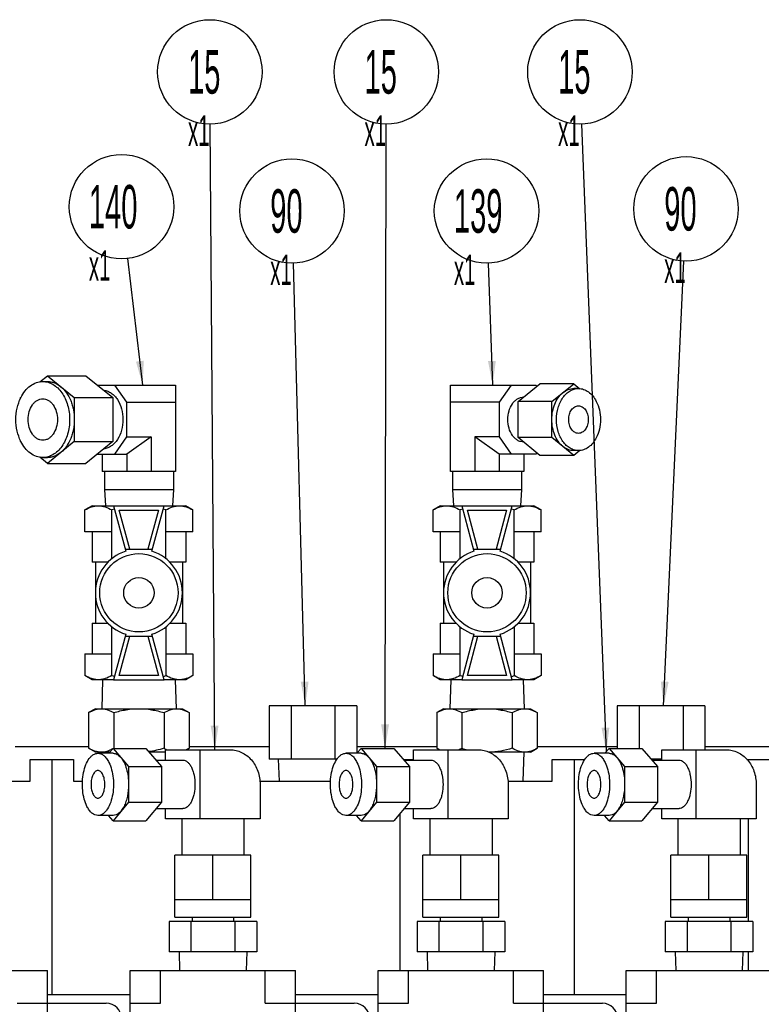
# Model space of a CAD drawing. Header units: millimetres. Extents: x 0 to 1678, y 0 to 1186.
# Tile 10 of 17: x 781 to 952, y 598 to 824. Entities that reach past the tile are written whole.
import ezdxf

# ---------------------------------------------------------------- set-up
doc = ezdxf.new("R2010")
doc.units = ezdxf.units.MM
doc.header["$LTSCALE"] = 92.51
doc.layers.get('0').update_dxf_attribs({"linetype": 'CONTINUOUS'})
for name, color, linetype in [('02___PRT_ALL_AXES', 7, 'CONTINUOUS'), ('3_DATUM_AXES', 7, 'CONTINUOUS'), ('7_ALL_FEATURES', 7, 'CONTINUOUS'), ('_11165', 7, 'CONTINUOUS'), ('_26916', 7, 'CONTINUOUS'), ('ALL_AXIS', 7, 'CONTINUOUS')]:
    doc.layers.add(name, color=color, linetype=linetype)
doc.styles.get("Standard").update_dxf_attribs({"font": 'txt', "width": 0.5})
doc.dimstyles.get("Standard").update_dxf_attribs({"dimtxt": 7, "dimasz": 5.52, "dimexe": 2, "dimexo": 1, "dimtad": 1, "dimdec": 3, "dimdsep": 46, "dimtxsty": 'Standard', "dimblk": '_FILLED', "dimblk1": '_FILLED', "dimblk2": '_FILLED', "dimcen": 0.09, "dimadec": 3, "dimazin": 2, "dimtol": 1, "dimtp": 0.05, "dimtm": 0.05, "dimtfac": 1, "dimtdec": 3, "dimtofl": 0, "dimtmove": 0, "dimatfit": 3, "dimldrblk": '_FILLED', "dimfxl": 0, "dimtolj": 1, "dimarcsym": 0})

# ---------------------------------------------------------------- blocks, each defined once
blk = doc.blocks.new('_FILLED')
at = {"color": 0, "linetype": 'ByBlock'}
blk.add_solid([(0, 0), (-1, 0.163), (-1, -0.163)], dxfattribs=at)
blk = doc.blocks.new('CUSTOM_BALLOON_BL6', base_point=(845.45, 777.7))
at = {"color": 2, "linetype": 'Continuous'}
blk.add_circle((844.05, 780.52), 12, dxfattribs=at)
at = {"color": 2, "linetype": 'Continuous', "insert": (839.05, 785.52), "char_height": 10, "width": 10, "attachment_point": 1, "line_spacing_factor": 0.9}
blk.add_mtext('90\\P\\H7.0;x1', dxfattribs=at)
blk = doc.blocks.new('CUSTOM_BALLOON_BL8', base_point=(806.27, 778.68))
at = {"color": 2, "linetype": 'Continuous'}
blk.add_circle((804.88, 781.5), 12, dxfattribs=at)
at = {"color": 2, "linetype": 'Continuous', "insert": (797.38, 786.5), "char_height": 10, "width": 15, "attachment_point": 1, "line_spacing_factor": 0.9}
blk.add_mtext('140\\P\\H7.0;x1', dxfattribs=at)
blk = doc.blocks.new('CUSTOM_BALLOON_BL9', base_point=(890.15, 777.7))
at = {"color": 2, "linetype": 'Continuous'}
blk.add_circle((888.76, 780.52), 12, dxfattribs=at)
at = {"color": 2, "linetype": 'Continuous', "insert": (881.26, 785.52), "char_height": 10, "width": 15, "attachment_point": 1, "line_spacing_factor": 0.9}
blk.add_mtext('139\\P\\H7.0;x1', dxfattribs=at)
blk = doc.blocks.new('CUSTOM_BALLOON_BL13', base_point=(935.99, 778.2))
at = {"color": 2, "linetype": 'Continuous'}
blk.add_circle((934.6, 781.01), 12, dxfattribs=at)
at = {"color": 2, "linetype": 'Continuous', "insert": (929.6, 786.01), "char_height": 10, "width": 10, "attachment_point": 1, "line_spacing_factor": 0.9}
blk.add_mtext('90\\P\\H7.0;x1', dxfattribs=at)
blk = doc.blocks.new('CUSTOM_BALLOON_BL18', base_point=(826.57, 809.67))
at = {"color": 2, "linetype": 'Continuous'}
blk.add_circle((825.17, 812.49), 12, dxfattribs=at)
at = {"color": 2, "linetype": 'Continuous', "insert": (820.17, 817.49), "char_height": 10, "width": 10, "attachment_point": 1, "line_spacing_factor": 0.9}
blk.add_mtext('15\\P\\H7.0;x1', dxfattribs=at)
blk = doc.blocks.new('CUSTOM_BALLOON_BL19', base_point=(867.12, 809.67))
at = {"color": 2, "linetype": 'Continuous'}
blk.add_circle((865.72, 812.49), 12, dxfattribs=at)
at = {"color": 2, "linetype": 'Continuous', "insert": (860.72, 817.49), "char_height": 10, "width": 10, "attachment_point": 1, "line_spacing_factor": 0.9}
blk.add_mtext('15\\P\\H7.0;x1', dxfattribs=at)
blk = doc.blocks.new('CUSTOM_BALLOON_BL20', base_point=(911.6, 809.67))
at = {"color": 2, "linetype": 'Continuous'}
blk.add_circle((910.21, 812.49), 12, dxfattribs=at)
at = {"color": 2, "linetype": 'Continuous', "insert": (905.21, 817.49), "char_height": 10, "width": 10, "attachment_point": 1, "line_spacing_factor": 0.9}
blk.add_mtext('15\\P\\H7.0;x1', dxfattribs=at)

msp = doc.modelspace()

# ---------------------------------------------------------------- linework, layer by layer
at = {"color": 7, "linetype": 'Continuous'}
for p, q in [((786.07, 741.22), (787.84, 742.66)), ((787.84, 742.66), (794.02, 737.62)), ((787.84, 742.66), (796.68, 742.66)), ((796.68, 742.66), (802.86, 737.62)), ((786.78, 741.31), (787.84, 741.31)), ((799.31, 740.52), (817.29, 740.52)), ((803.24, 740.52), (806.04, 736.55)), ((817.29, 740.52), (817.29, 720.64)), ((880.45, 720.65), (880.45, 740.52)), ((880.45, 740.52), (900.11, 740.52)), ((891.7, 736.55), (894.5, 740.52)), ((895.99, 736.71), (901.04, 740.83)), ((900.11, 740.52), (900.31, 740.24)), ((908.82, 740.83), (901.04, 740.83)), ((903.77, 736.71), (908.82, 740.83)), ((908.82, 740.83), (910.23, 739.68)), ((909.88, 739.73), (908.82, 739.73)), ((781.67, 737.62), (781.81, 737.74)), ((781.67, 737.42), (781.67, 737.62)), ((794.02, 737.62), (794.02, 727.54)), ((794.02, 737.62), (802.86, 737.62)), ((802.86, 737.62), (802.86, 727.54)), ((806.04, 736.55), (806.04, 728.61)), ((806.04, 736.55), (817.29, 736.55)), ((891.7, 736.55), (880.45, 736.55)), ((891.7, 728.61), (891.7, 736.55)), ((895.99, 728.46), (895.99, 736.71)), ((903.77, 736.71), (895.99, 736.71)), ((903.77, 728.46), (903.77, 736.71)), ((781.67, 727.54), (781.67, 727.75)), ((781.81, 727.43), (781.67, 727.54)), ((794.02, 727.54), (787.84, 722.5)), ((794.02, 727.54), (802.86, 727.54)), ((802.86, 727.54), (796.68, 722.5)), ((806.04, 728.61), (803.24, 724.64)), ((806.04, 728.61), (811.68, 728.61)), ((811.68, 728.61), (806.07, 724.64)), ((811.68, 728.61), (811.68, 720.64)), ((886.07, 728.61), (886.07, 720.65)), ((891.7, 728.61), (886.07, 728.61)), ((891.68, 724.64), (886.07, 728.61)), ((894.5, 724.64), (891.7, 728.61)), ((903.77, 728.46), (895.99, 728.46)), ((901.04, 724.33), (895.99, 728.46)), ((908.82, 724.33), (903.77, 728.46)), ((799.31, 724.64), (806.07, 724.64)), ((800.45, 724.64), (800.45, 720.64)), ((806.07, 724.64), (806.07, 720.64)), ((891.68, 724.64), (891.68, 720.65)), ((900.11, 724.64), (891.68, 724.64)), ((897.29, 724.64), (897.29, 720.65)), ((900.31, 724.93), (900.11, 724.64)), ((908.82, 724.33), (901.04, 724.33)), ((910.23, 725.49), (908.82, 724.33)), ((909.88, 725.44), (908.82, 725.44)), ((787.84, 722.5), (786.07, 723.94)), ((786.78, 723.85), (787.84, 723.85)), ((787.84, 722.5), (796.68, 722.5)), ((811.68, 720.64), (806.07, 720.64)), ((891.68, 720.65), (886.07, 720.65)), ((801.97, 655.88), (802.92, 656.98)), ((802.92, 656.98), (806.49, 652.86)), ((802.92, 656.98), (810.46, 656.98)), ((810.46, 656.98), (814.03, 652.86)), ((815.01, 654.29), (815.01, 656.68)), ((815.01, 656.68), (829.85, 656.68)), ((822.96, 640.78), (822.96, 656.68)), ((858.97, 655.88), (859.92, 656.98)), ((859.92, 656.98), (863.49, 652.86)), ((859.92, 656.98), (867.46, 656.98)), ((867.46, 656.98), (871.03, 652.86)), ((872.01, 654.29), (872.01, 656.68)), ((872.01, 656.68), (886.85, 656.68)), ((879.96, 640.78), (879.96, 656.68)), ((915.97, 655.88), (916.92, 656.98)), ((916.92, 656.98), (924.46, 656.98)), ((916.92, 656.98), (920.49, 652.86)), ((924.46, 656.98), (928.03, 652.86)), ((929.01, 654.29), (929.01, 656.68)), ((929.01, 656.68), (943.85, 656.68)), ((936.96, 640.78), (936.96, 656.68)), ((783.87, 649.47), (783.87, 654.43)), ((783.87, 654.43), (793.87, 654.43)), ((793.87, 654.43), (793.87, 649.47)), ((802.92, 655.88), (799.46, 655.88)), ((812.79, 654.29), (818.99, 654.29)), ((859.92, 655.88), (856.46, 655.88)), ((869.67, 654.43), (872.01, 654.43)), ((869.79, 654.29), (875.99, 654.29)), ((903.87, 649.47), (903.87, 654.43)), ((903.87, 654.43), (911.31, 654.43)), ((916.92, 655.88), (913.46, 655.88)), ((926.79, 654.29), (932.99, 654.29)), ((948.61, 654.43), (953.87, 654.43)), ((806.49, 652.86), (806.49, 644.61)), ((806.49, 652.86), (814.03, 652.86)), ((814.03, 652.86), (814.03, 644.61)), ((863.49, 652.86), (863.49, 644.61)), ((863.49, 652.86), (871.03, 652.86)), ((871.03, 652.86), (871.03, 644.61)), ((920.49, 652.86), (920.49, 644.61)), ((920.49, 652.86), (928.03, 652.86)), ((928.03, 652.86), (928.03, 644.61)), ((776.82, 649.47), (783.87, 649.47)), ((793.87, 649.47), (795.91, 649.47)), ((836.68, 649.47), (852.91, 649.47)), ((836.73, 648.73), (836.73, 640.78)), ((893.68, 649.47), (903.87, 649.47)), ((893.73, 648.73), (893.73, 640.78)), ((950.73, 648.73), (950.73, 640.78)), ((806.49, 644.61), (802.92, 640.36)), ((806.49, 644.61), (814.03, 644.61)), ((814.03, 644.61), (810.46, 640.36)), ((812.83, 643.18), (818.99, 643.18)), ((815.01, 640.78), (815.01, 643.18)), ((863.49, 644.61), (859.92, 640.36)), ((863.49, 644.61), (871.03, 644.61)), ((871.03, 644.61), (867.46, 640.36)), ((869.83, 643.18), (875.99, 643.18)), ((872.01, 640.78), (872.01, 643.18)), ((920.49, 644.61), (916.92, 640.36)), ((920.49, 644.61), (928.03, 644.61)), ((928.03, 644.61), (924.46, 640.36)), ((926.83, 643.18), (932.99, 643.18)), ((929.01, 640.78), (929.01, 643.18)), ((802.92, 641.59), (799.46, 641.59)), ((802.92, 640.36), (801.89, 641.59)), ((836.73, 640.78), (815.01, 640.78)), ((818.73, 640.78), (818.73, 632.45)), ((833.02, 640.78), (833.02, 632.45)), ((859.92, 641.59), (856.46, 641.59)), ((859.92, 640.36), (858.89, 641.59)), ((893.73, 640.78), (872.01, 640.78)), ((875.73, 640.78), (875.73, 632.45)), ((890.02, 640.78), (890.02, 632.45)), ((916.92, 641.59), (913.46, 641.59)), ((916.92, 640.36), (915.89, 641.59)), ((950.73, 640.78), (929.01, 640.78)), ((932.73, 640.78), (932.73, 632.45)), ((947.02, 640.78), (947.02, 632.45)), ((802.92, 640.36), (810.46, 640.36)), ((859.92, 640.36), (867.46, 640.36)), ((916.92, 640.36), (924.46, 640.36)), ((817.14, 618.23), (817.14, 632.45)), ((834.6, 632.45), (817.14, 632.45)), ((825.87, 622.23), (825.87, 632.45)), ((834.6, 618.23), (834.6, 632.45)), ((874.14, 618.23), (874.14, 632.45)), ((891.6, 632.45), (874.14, 632.45)), ((882.87, 622.23), (882.87, 632.45)), ((891.6, 618.23), (891.6, 632.45)), ((948.6, 632.45), (931.14, 632.45)), ((931.14, 618.23), (931.14, 632.45)), ((939.87, 622.23), (939.87, 632.45)), ((948.6, 618.23), (948.6, 632.45)), ((834.6, 622.23), (817.14, 622.23)), ((891.6, 622.23), (874.14, 622.23)), ((948.6, 622.23), (931.14, 622.23)), ((817.14, 618.23), (834.6, 618.23)), ((874.14, 618.23), (891.6, 618.23)), ((931.14, 618.23), (948.6, 618.23)), ((749.87, 605.93), (787.87, 605.93)), ((787.87, 588.43), (787.87, 605.93)), ((806.87, 518.43), (806.87, 605.93)), ((806.87, 605.93), (844.87, 605.93)), ((813.82, 598.43), (813.82, 605.93)), ((837.92, 598.43), (837.92, 605.93)), ((844.87, 588.43), (844.87, 605.93)), ((863.87, 518.43), (863.87, 605.93)), ((863.87, 605.93), (901.87, 605.93)), ((870.82, 598.43), (870.82, 605.93)), ((894.92, 598.43), (894.92, 605.93)), ((901.87, 588.43), (901.87, 605.93)), ((920.87, 605.93), (958.87, 605.93)), ((920.87, 518.43), (920.87, 605.93)), ((927.82, 598.43), (927.82, 605.93)), ((780.92, 598.43), (801.37, 598.43)), ((806.87, 598.43), (813.82, 598.43)), ((837.92, 598.43), (858.37, 598.43)), ((863.87, 598.43), (870.82, 598.43)), ((894.92, 598.43), (915.37, 598.43)), ((920.87, 598.43), (927.82, 598.43))]:
    msp.add_line(p, q, dxfattribs=at)
at = {"color": 3, "linetype": 'Continuous'}
for p, q in [((780.42, 657.43), (797.32, 657.43)), ((820.42, 657.43), (838.79, 657.43)), ((858.95, 657.43), (877.32, 657.43)), ((900.42, 657.43), (918.79, 657.43)), ((938.95, 657.43), (957.32, 657.43))]:
    msp.add_line(p, q, dxfattribs=at)
at = {"color": 7, "linetype": 'Continuous'}
for centre in [(801.37, 594.93), (858.37, 594.93), (915.37, 594.93)]:
    msp.add_arc(centre, 3.5, 0, 90, dxfattribs=at)
for points, knots in [([(787.84, 741.31), (788.11, 741.31), (788.66, 741.26), (789.74, 740.96), (790.48, 740.51), (790.93, 740.14)], [0, 0, 0, 0, 0.241023, 0.486066, 1, 1, 1, 1]), ([(790.93, 740.14), (791.42, 739.75), (792.31, 738.75), (793.1, 737.26), (793.57, 735.92), (793.91, 734.47), (794.02, 733.34), (794.02, 732.58)], [0, 0, 0, 0, 0.224342, 0.468945, 0.597924, 0.730156, 1, 1, 1, 1]), ([(800.82, 739.32), (801.12, 739.29), (801.72, 739.13), (802.56, 738.68), (803.32, 738.01), (804.23, 736.85), (805, 735.02), (805.32, 732.58), (805, 730.15), (804.23, 728.32), (803.32, 727.15), (802.56, 726.49), (801.72, 726.03), (801.12, 725.88), (800.82, 725.84)], [0, 0, 0, 0, 0.051754, 0.105804, 0.163258, 0.22459, 0.357683, 0.5, 0.642317, 0.77541, 0.836742, 0.894196, 0.948246, 1, 1, 1, 1]), ([(903.77, 732.58), (903.77, 733.2), (903.88, 734.42), (904.51, 736.62), (905.47, 738.09), (906.29, 738.77)], [0, 0, 0, 0, 0.270908, 0.532809, 1, 1, 1, 1]), ([(906.29, 738.77), (906.66, 739.07), (907.46, 739.55), (908.38, 739.73), (908.82, 739.73)], [0, 0, 0, 0, 0.514968, 1, 1, 1, 1]), ([(897.27, 727.41), (897.03, 727.41), (896.54, 727.49), (895.85, 727.8), (895.22, 728.29), (894.47, 729.19), (893.82, 730.64), (893.56, 732.58), (893.82, 734.53), (894.47, 735.98), (895.22, 736.87), (895.85, 737.37), (896.54, 737.68), (897.03, 737.75), (897.27, 737.76)], [0, 0, 0, 0, 0.05172, 0.10538, 0.162364, 0.223382, 0.356627, 0.5, 0.643373, 0.776618, 0.837636, 0.89462, 0.94828, 1, 1, 1, 1]), ([(794.02, 732.58), (794.02, 731.83), (793.91, 730.69), (793.57, 729.24), (793.1, 727.9), (792.31, 726.41), (791.42, 725.42), (790.93, 725.02)], [0, 0, 0, 0, 0.269844, 0.402076, 0.531055, 0.775658, 1, 1, 1, 1]), ([(906.29, 726.4), (905.47, 727.07), (904.51, 728.54), (903.88, 730.74), (903.77, 731.96), (903.77, 732.58)], [0, 0, 0, 0, 0.467191, 0.729092, 1, 1, 1, 1]), ([(790.93, 725.02), (790.48, 724.66), (789.74, 724.21), (788.66, 723.9), (788.11, 723.85), (787.84, 723.85)], [0, 0, 0, 0, 0.513934, 0.758977, 1, 1, 1, 1]), ([(908.82, 725.44), (908.38, 725.44), (907.46, 725.61), (906.66, 726.1), (906.29, 726.4)], [0, 0, 0, 0, 0.485032, 1, 1, 1, 1]), ([(829.85, 656.68), (830.3, 656.68), (831.21, 656.58), (832.51, 656.12), (833.71, 655.37), (834.76, 654.37), (835.62, 653.16), (836.47, 651.31), (836.73, 649.76), (836.73, 648.73)], [0, 0, 0, 0, 0.116179, 0.233782, 0.353992, 0.477517, 0.604534, 0.734696, 1, 1, 1, 1]), ([(886.85, 656.68), (887.3, 656.68), (888.21, 656.58), (889.51, 656.12), (890.71, 655.37), (891.76, 654.37), (892.62, 653.16), (893.47, 651.31), (893.73, 649.76), (893.73, 648.73)], [0, 0, 0, 0, 0.116179, 0.233782, 0.353992, 0.477517, 0.604534, 0.734696, 1, 1, 1, 1]), ([(943.85, 656.68), (944.3, 656.68), (945.21, 656.58), (946.51, 656.12), (947.71, 655.37), (948.76, 654.37), (949.62, 653.16), (950.47, 651.31), (950.73, 649.76), (950.73, 648.73)], [0, 0, 0, 0, 0.116179, 0.233782, 0.353992, 0.477517, 0.604534, 0.734696, 1, 1, 1, 1]), ([(799.46, 641.59), (799.22, 641.59), (798.72, 641.69), (798.03, 642.13), (797.42, 642.81), (796.78, 643.89), (796.24, 645.42), (795.9, 647.36), (795.85, 649.42), (796.09, 651.42), (796.61, 653.2), (797.26, 654.45), (797.9, 655.19), (798.39, 655.58), (798.92, 655.82), (799.28, 655.88), (799.46, 655.88)], [0, 0, 0, 0, 0.041125, 0.086504, 0.138845, 0.199082, 0.303068, 0.419174, 0.540451, 0.65912, 0.767811, 0.860911, 0.900921, 0.936778, 0.969326, 1, 1, 1, 1]), ([(799.46, 655.88), (799.69, 655.88), (800.2, 655.77), (800.88, 655.34), (801.5, 654.66), (802.14, 653.58), (802.68, 652.05), (803.02, 650.1), (803.06, 648.04), (802.82, 646.04), (802.31, 644.26), (801.66, 643.01), (801.02, 642.27), (800.52, 641.89), (800, 641.64), (799.63, 641.59), (799.46, 641.59)], [0, 0, 0, 0, 0.041125, 0.086504, 0.138845, 0.199082, 0.303068, 0.419173, 0.540451, 0.65912, 0.767811, 0.860911, 0.900921, 0.936778, 0.969326, 1, 1, 1, 1]), ([(802.92, 655.88), (803.08, 655.88), (803.4, 655.83), (803.87, 655.64), (804.31, 655.33), (804.58, 655.07), (804.71, 654.92)], [0, 0, 0, 0, 0.22531, 0.461675, 0.717986, 1, 1, 1, 1]), ([(804.71, 654.92), (805, 654.58), (805.53, 653.74), (806.07, 652.26), (806.42, 650.56), (806.49, 649.35), (806.49, 648.73)], [0, 0, 0, 0, 0.206814, 0.448662, 0.717191, 1, 1, 1, 1]), ([(818.99, 654.29), (819.17, 654.29), (819.56, 654.21), (820.09, 653.87), (820.57, 653.34), (820.99, 652.64), (821.32, 651.8), (821.67, 650.49), (821.76, 649.44), (821.76, 648.73)], [0, 0, 0, 0, 0.082259, 0.173032, 0.277729, 0.398219, 0.533743, 0.681811, 1, 1, 1, 1]), ([(856.46, 641.59), (856.22, 641.59), (855.72, 641.69), (855.03, 642.13), (854.42, 642.81), (853.78, 643.89), (853.24, 645.42), (852.9, 647.36), (852.85, 649.42), (853.09, 651.42), (853.61, 653.2), (854.26, 654.45), (854.9, 655.19), (855.39, 655.58), (855.92, 655.82), (856.28, 655.88), (856.46, 655.88)], [0, 0, 0, 0, 0.041125, 0.086504, 0.138845, 0.199082, 0.303068, 0.419174, 0.540451, 0.65912, 0.767811, 0.860911, 0.900921, 0.936778, 0.969326, 1, 1, 1, 1]), ([(856.46, 655.88), (856.69, 655.88), (857.2, 655.77), (857.88, 655.34), (858.5, 654.66), (859.14, 653.58), (859.68, 652.05), (860.02, 650.1), (860.06, 648.04), (859.82, 646.04), (859.31, 644.26), (858.66, 643.01), (858.02, 642.27), (857.52, 641.89), (857, 641.64), (856.63, 641.59), (856.46, 641.59)], [0, 0, 0, 0, 0.041125, 0.086504, 0.138845, 0.199082, 0.303068, 0.419173, 0.540451, 0.65912, 0.767811, 0.860911, 0.900921, 0.936778, 0.969326, 1, 1, 1, 1]), ([(859.92, 655.88), (860.08, 655.88), (860.4, 655.83), (860.87, 655.64), (861.31, 655.33), (861.58, 655.07), (861.71, 654.92)], [0, 0, 0, 0, 0.22531, 0.461675, 0.717986, 1, 1, 1, 1]), ([(861.71, 654.92), (862, 654.58), (862.53, 653.74), (863.07, 652.26), (863.42, 650.56), (863.49, 649.35), (863.49, 648.73)], [0, 0, 0, 0, 0.206814, 0.448662, 0.717191, 1, 1, 1, 1]), ([(875.99, 654.29), (876.17, 654.29), (876.56, 654.21), (877.09, 653.87), (877.57, 653.34), (877.99, 652.64), (878.32, 651.8), (878.67, 650.49), (878.76, 649.44), (878.76, 648.73)], [0, 0, 0, 0, 0.082259, 0.173032, 0.277729, 0.398219, 0.533743, 0.681811, 1, 1, 1, 1]), ([(913.46, 641.59), (913.22, 641.59), (912.72, 641.69), (912.03, 642.13), (911.42, 642.81), (910.78, 643.89), (910.24, 645.42), (909.9, 647.36), (909.85, 649.42), (910.09, 651.42), (910.61, 653.2), (911.26, 654.45), (911.9, 655.19), (912.39, 655.58), (912.92, 655.82), (913.28, 655.88), (913.46, 655.88)], [0, 0, 0, 0, 0.041125, 0.086504, 0.138845, 0.199082, 0.303068, 0.419174, 0.540451, 0.65912, 0.767811, 0.860911, 0.900921, 0.936778, 0.969326, 1, 1, 1, 1]), ([(913.46, 655.88), (913.69, 655.88), (914.2, 655.77), (914.88, 655.34), (915.5, 654.66), (916.14, 653.58), (916.68, 652.05), (917.02, 650.1), (917.06, 648.04), (916.82, 646.04), (916.31, 644.26), (915.66, 643.01), (915.02, 642.27), (914.52, 641.89), (914, 641.64), (913.63, 641.59), (913.46, 641.59)], [0, 0, 0, 0, 0.041125, 0.086504, 0.138845, 0.199082, 0.303068, 0.419173, 0.540451, 0.65912, 0.767811, 0.860911, 0.900921, 0.936778, 0.969326, 1, 1, 1, 1]), ([(916.92, 655.88), (917.08, 655.88), (917.4, 655.83), (917.87, 655.64), (918.31, 655.33), (918.58, 655.07), (918.71, 654.92)], [0, 0, 0, 0, 0.22531, 0.461675, 0.717986, 1, 1, 1, 1]), ([(918.71, 654.92), (919, 654.58), (919.53, 653.74), (920.07, 652.26), (920.42, 650.56), (920.49, 649.35), (920.49, 648.73)], [0, 0, 0, 0, 0.206814, 0.448662, 0.717191, 1, 1, 1, 1]), ([(932.99, 654.29), (933.17, 654.29), (933.56, 654.21), (934.09, 653.87), (934.57, 653.34), (934.99, 652.64), (935.32, 651.8), (935.67, 650.49), (935.76, 649.44), (935.76, 648.73)], [0, 0, 0, 0, 0.082259, 0.173032, 0.277729, 0.398219, 0.533743, 0.681811, 1, 1, 1, 1]), ([(799.46, 651.91), (799.35, 651.91), (799.13, 651.86), (798.83, 651.67), (798.55, 651.36), (798.22, 650.8), (797.94, 649.91), (797.87, 649.14), (797.87, 648.73)], [0, 0, 0, 0, 0.082307, 0.173132, 0.27789, 0.39845, 0.681624, 1, 1, 1, 1]), ([(801.05, 648.73), (801.05, 649.14), (800.97, 649.91), (800.7, 650.8), (800.36, 651.36), (800.09, 651.67), (799.79, 651.86), (799.56, 651.91), (799.46, 651.91)], [0, 0, 0, 0, 0.318376, 0.60155, 0.72211, 0.826868, 0.917693, 1, 1, 1, 1]), ([(856.46, 651.91), (856.35, 651.91), (856.13, 651.86), (855.83, 651.67), (855.55, 651.36), (855.22, 650.8), (854.94, 649.91), (854.87, 649.14), (854.87, 648.73)], [0, 0, 0, 0, 0.082307, 0.173132, 0.27789, 0.39845, 0.681624, 1, 1, 1, 1]), ([(858.05, 648.73), (858.05, 649.14), (857.97, 649.91), (857.7, 650.8), (857.36, 651.36), (857.09, 651.67), (856.79, 651.86), (856.56, 651.91), (856.46, 651.91)], [0, 0, 0, 0, 0.318376, 0.60155, 0.72211, 0.826868, 0.917693, 1, 1, 1, 1]), ([(913.46, 651.91), (913.35, 651.91), (913.13, 651.86), (912.83, 651.67), (912.55, 651.36), (912.22, 650.8), (911.94, 649.91), (911.87, 649.14), (911.87, 648.73)], [0, 0, 0, 0, 0.082307, 0.173132, 0.27789, 0.39845, 0.681624, 1, 1, 1, 1]), ([(915.05, 648.73), (915.05, 649.14), (914.97, 649.91), (914.7, 650.8), (914.36, 651.36), (914.09, 651.67), (913.79, 651.86), (913.56, 651.91), (913.46, 651.91)], [0, 0, 0, 0, 0.318376, 0.60155, 0.72211, 0.826868, 0.917693, 1, 1, 1, 1]), ([(797.87, 648.73), (797.87, 648.33), (797.94, 647.55), (798.22, 646.66), (798.55, 646.1), (798.83, 645.8), (799.13, 645.6), (799.35, 645.56), (799.46, 645.56)], [0, 0, 0, 0, 0.318376, 0.60155, 0.72211, 0.826868, 0.917693, 1, 1, 1, 1]), ([(799.46, 645.56), (799.56, 645.56), (799.79, 645.6), (800.09, 645.8), (800.36, 646.1), (800.7, 646.66), (800.97, 647.55), (801.05, 648.33), (801.05, 648.73)], [0, 0, 0, 0, 0.082307, 0.173132, 0.27789, 0.39845, 0.681624, 1, 1, 1, 1]), ([(806.49, 648.73), (806.49, 647.82), (806.37, 646.47), (805.93, 644.79), (805.49, 643.71), (804.96, 642.81), (804.35, 642.13), (803.66, 641.69), (803.16, 641.59), (802.92, 641.59)], [0, 0, 0, 0, 0.318189, 0.466257, 0.601781, 0.722271, 0.826969, 0.917739, 1, 1, 1, 1]), ([(821.76, 648.73), (821.76, 648.02), (821.67, 646.97), (821.32, 645.67), (820.99, 644.82), (820.57, 644.13), (820.09, 643.6), (819.56, 643.26), (819.17, 643.18), (818.99, 643.18)], [0, 0, 0, 0, 0.318189, 0.466257, 0.601781, 0.722271, 0.826968, 0.917741, 1, 1, 1, 1]), ([(854.87, 648.73), (854.87, 648.33), (854.94, 647.55), (855.22, 646.66), (855.55, 646.1), (855.83, 645.8), (856.13, 645.6), (856.35, 645.56), (856.46, 645.56)], [0, 0, 0, 0, 0.318376, 0.60155, 0.72211, 0.826868, 0.917693, 1, 1, 1, 1]), ([(856.46, 645.56), (856.56, 645.56), (856.79, 645.6), (857.09, 645.8), (857.36, 646.1), (857.7, 646.66), (857.97, 647.55), (858.05, 648.33), (858.05, 648.73)], [0, 0, 0, 0, 0.082307, 0.173132, 0.27789, 0.39845, 0.681624, 1, 1, 1, 1]), ([(863.49, 648.73), (863.49, 647.82), (863.37, 646.47), (862.93, 644.79), (862.49, 643.71), (861.96, 642.81), (861.35, 642.13), (860.66, 641.69), (860.16, 641.59), (859.92, 641.59)], [0, 0, 0, 0, 0.318189, 0.466257, 0.601781, 0.722271, 0.826969, 0.917739, 1, 1, 1, 1]), ([(878.76, 648.73), (878.76, 648.02), (878.67, 646.97), (878.32, 645.67), (877.99, 644.82), (877.57, 644.13), (877.09, 643.6), (876.56, 643.26), (876.17, 643.18), (875.99, 643.18)], [0, 0, 0, 0, 0.318189, 0.466257, 0.601781, 0.722271, 0.826968, 0.917741, 1, 1, 1, 1]), ([(911.87, 648.73), (911.87, 648.33), (911.94, 647.55), (912.22, 646.66), (912.55, 646.1), (912.83, 645.8), (913.13, 645.6), (913.35, 645.56), (913.46, 645.56)], [0, 0, 0, 0, 0.318376, 0.60155, 0.72211, 0.826868, 0.917693, 1, 1, 1, 1]), ([(913.46, 645.56), (913.56, 645.56), (913.79, 645.6), (914.09, 645.8), (914.36, 646.1), (914.7, 646.66), (914.97, 647.55), (915.05, 648.33), (915.05, 648.73)], [0, 0, 0, 0, 0.082307, 0.173132, 0.27789, 0.39845, 0.681624, 1, 1, 1, 1]), ([(920.49, 648.73), (920.49, 647.82), (920.37, 646.47), (919.93, 644.79), (919.49, 643.71), (918.96, 642.81), (918.35, 642.13), (917.66, 641.69), (917.16, 641.59), (916.92, 641.59)], [0, 0, 0, 0, 0.318189, 0.466257, 0.601781, 0.722271, 0.826969, 0.917739, 1, 1, 1, 1]), ([(935.76, 648.73), (935.76, 648.02), (935.67, 646.97), (935.32, 645.67), (934.99, 644.82), (934.57, 644.13), (934.09, 643.6), (933.56, 643.26), (933.17, 643.18), (932.99, 643.18)], [0, 0, 0, 0, 0.318189, 0.466257, 0.601781, 0.722271, 0.826968, 0.917741, 1, 1, 1, 1])]:
    msp.add_open_spline(points, degree=3, knots=knots, dxfattribs=at)
at = {"layer": '02___PRT_ALL_AXES', "color": 7, "linetype": 'Continuous'}
for p, q in [((783.87, 654.43), (793.87, 654.43)), ((788.87, 654.43), (788.87, 600.43)), ((840.91, 654.52), (841.07, 649.47)), ((869.67, 654.43), (872.01, 654.43)), ((903.87, 654.43), (911.31, 654.43)), ((908.87, 654.43), (908.87, 600.43)), ((948.61, 654.43), (953.87, 654.43)), ((948.87, 654.43), (948.87, 654.13)), ((868.87, 642.04), (868.87, 605.93)), ((948.87, 640.78), (948.87, 617.23)), ((821.11, 618.23), (821.11, 617.23)), ((830.64, 618.23), (830.64, 617.23)), ((878.11, 618.23), (878.11, 617.23)), ((887.64, 618.23), (887.64, 617.23)), ((935.11, 618.23), (935.11, 617.23)), ((944.64, 618.23), (944.64, 617.23)), ((818.09, 610.23), (818.22, 605.93)), ((833.65, 610.23), (833.52, 605.93)), ((875.09, 610.23), (875.22, 605.93)), ((890.65, 610.23), (890.52, 605.93)), ((932.09, 610.23), (932.22, 605.93)), ((947.65, 610.23), (947.52, 605.93)), ((948.87, 610.23), (948.87, 605.93)), ((787.87, 600.43), (806.87, 600.43)), ((844.87, 600.43), (863.87, 600.43)), ((901.87, 600.43), (920.87, 600.43))]:
    msp.add_line(p, q, dxfattribs=at)
at = {"layer": '3_DATUM_AXES', "color": 7, "linetype": 'Continuous'}
for p, q in [((806.07, 720.64), (800.45, 720.64)), ((800.93, 720.64), (800.93, 716.47)), ((817.29, 720.64), (811.68, 720.64)), ((816.81, 720.64), (816.81, 716.47)), ((886.07, 720.65), (880.45, 720.65)), ((880.93, 720.65), (880.93, 716.47)), ((897.29, 720.65), (891.68, 720.65)), ((896.81, 720.65), (896.81, 716.47)), ((800.93, 716.47), (801.17, 712.77)), ((800.93, 716.47), (816.81, 716.47)), ((816.81, 716.47), (816.58, 712.77)), ((880.93, 716.47), (881.17, 712.77)), ((880.93, 716.47), (896.81, 716.47)), ((896.81, 716.47), (896.58, 712.77))]:
    msp.add_line(p, q, dxfattribs=at)
at = {"layer": '7_ALL_FEATURES', "color": 7, "linetype": 'Continuous'}
for p, q in [((800.54, 672.77), (800.33, 666.12)), ((817.2, 672.77), (817.41, 666.12)), ((880.54, 672.77), (880.33, 666.12)), ((897.2, 672.77), (897.41, 666.12)), ((798.87, 666.12), (797.32, 665.23)), ((798.87, 666.12), (818.87, 666.12)), ((818.87, 666.12), (820.42, 665.23)), ((838.79, 666.82), (838.79, 654.52)), ((858.95, 666.82), (838.79, 666.82)), ((843.83, 666.82), (843.83, 654.52)), ((853.91, 666.82), (853.91, 654.52)), ((858.95, 666.82), (858.95, 655.88)), ((878.87, 666.12), (877.32, 665.23)), ((878.87, 666.12), (898.87, 666.12)), ((898.87, 666.12), (900.42, 665.23)), ((918.79, 666.82), (918.79, 656.98)), ((938.95, 666.82), (918.79, 666.82)), ((923.83, 666.82), (923.83, 656.98)), ((933.91, 666.82), (933.91, 656.68)), ((938.95, 666.82), (938.95, 656.68)), ((797.32, 665.23), (797.32, 657.02)), ((803.1, 665.23), (803.1, 657.02)), ((814.65, 665.23), (814.65, 657.02)), ((820.42, 665.23), (820.42, 657.02)), ((877.32, 665.23), (877.32, 657.02)), ((883.1, 665.23), (883.1, 657.02)), ((894.65, 665.23), (894.65, 657.02)), ((900.42, 665.23), (900.42, 657.02)), ((798.87, 656.12), (797.32, 657.02)), ((819.84, 656.68), (820.42, 657.02)), ((877.9, 656.68), (877.32, 657.02)), ((898.87, 656.12), (900.42, 657.02)), ((802.18, 656.12), (798.87, 656.12)), ((800.34, 655.88), (800.33, 656.12)), ((815.01, 656.12), (811.2, 656.12)), ((854.38, 654.52), (838.79, 654.52)), ((898.87, 656.12), (889.35, 656.12)), ((897.2, 649.47), (897.41, 656.12)), ((929.01, 654.52), (926.59, 654.52)), ((815.79, 617.23), (815.79, 610.23)), ((835.95, 617.23), (815.79, 617.23)), ((820.83, 617.23), (820.83, 610.23)), ((830.91, 617.23), (830.91, 610.23)), ((835.95, 617.23), (835.95, 610.23)), ((872.79, 617.23), (872.79, 610.23)), ((892.95, 617.23), (872.79, 617.23)), ((877.83, 617.23), (877.83, 610.23)), ((887.91, 617.23), (887.91, 610.23)), ((892.95, 617.23), (892.95, 610.23)), ((949.95, 617.23), (929.79, 617.23)), ((929.79, 617.23), (929.79, 610.23)), ((934.83, 617.23), (934.83, 610.23)), ((944.91, 617.23), (944.91, 610.23)), ((949.95, 617.23), (949.95, 610.23)), ((835.95, 610.23), (815.79, 610.23)), ((892.95, 610.23), (872.79, 610.23)), ((949.95, 610.23), (929.79, 610.23))]:
    msp.add_line(p, q, dxfattribs=at)
for centre, radius, start, end in [((798.02, 665.81), 10.15, 299.5928, 300.001), ((811.37, 685.67), 29.83, 253.8974, 254.1482), ((819.25, 664.97), 9.19, 239.9277, 242.9371), ((818.74, 663.98), 8.08, 242.9483, 244.6649), ((890.66, 683.14), 27.19, 253.8523, 256.6447)]:
    msp.add_arc(centre, radius, start, end, dxfattribs=at)
for points, knots in [([(786.78, 727.82), (786.56, 727.82), (786.11, 727.89), (785.47, 728.17), (784.88, 728.62), (784.18, 729.44), (783.58, 730.78), (783.33, 732.58), (783.58, 734.38), (784.18, 735.72), (784.88, 736.55), (785.47, 737), (786.11, 737.28), (786.56, 737.34), (786.78, 737.34)], [0, 0, 0, 0, 0.051729, 0.105334, 0.162249, 0.223216, 0.356476, 0.5, 0.643524, 0.776784, 0.837751, 0.894666, 0.948271, 1, 1, 1, 1]), ([(786.78, 737.34), (787, 737.34), (787.46, 737.28), (788.1, 737), (788.68, 736.55), (789.38, 735.72), (789.99, 734.38), (790.23, 732.58), (789.99, 730.78), (789.38, 729.44), (788.68, 728.62), (788.1, 728.17), (787.46, 727.89), (787, 727.82), (786.78, 727.82)], [0, 0, 0, 0, 0.051729, 0.105334, 0.162249, 0.223216, 0.356476, 0.5, 0.643524, 0.776784, 0.837751, 0.894666, 0.948271, 1, 1, 1, 1]), ([(909.88, 729.41), (909.73, 729.41), (909.43, 729.45), (909, 729.64), (908.61, 729.94), (908.15, 730.49), (907.74, 731.38), (907.58, 732.58), (907.74, 733.78), (908.15, 734.68), (908.61, 735.23), (909, 735.53), (909.43, 735.71), (909.73, 735.76), (909.88, 735.76)], [0, 0, 0, 0, 0.051728, 0.105334, 0.162249, 0.223216, 0.356476, 0.5, 0.643524, 0.776784, 0.837751, 0.894666, 0.948272, 1, 1, 1, 1]), ([(909.88, 735.76), (910.03, 735.76), (910.33, 735.71), (910.76, 735.53), (911.15, 735.23), (911.61, 734.68), (912.02, 733.78), (912.18, 732.58), (912.02, 731.38), (911.61, 730.49), (911.15, 729.94), (910.76, 729.64), (910.33, 729.45), (910.03, 729.41), (909.88, 729.41)], [0, 0, 0, 0, 0.051728, 0.105334, 0.162249, 0.223216, 0.356476, 0.5, 0.643524, 0.776784, 0.837751, 0.894666, 0.948272, 1, 1, 1, 1]), ([(797.32, 665.23), (797.78, 665.49), (798.48, 665.83), (799.47, 666.08), (799.97, 666.12), (800.21, 666.12)], [0, 0, 0, 0, 0.514143, 0.759415, 1, 1, 1, 1]), ([(800.21, 666.12), (800.46, 666.12), (800.95, 666.08), (801.94, 665.83), (802.65, 665.49), (803.1, 665.23)], [0, 0, 0, 0, 0.240583, 0.485858, 1, 1, 1, 1]), ([(803.1, 665.23), (804.04, 665.5), (805.94, 665.95), (807.9, 666.12), (808.87, 666.12)], [0, 0, 0, 0, 0.500092, 1, 1, 1, 1]), ([(808.87, 666.12), (809.85, 666.12), (811.8, 665.95), (813.71, 665.5), (814.65, 665.23)], [0, 0, 0, 0, 0.499907, 1, 1, 1, 1]), ([(814.65, 665.23), (815.1, 665.49), (815.8, 665.83), (816.79, 666.08), (817.29, 666.12), (817.53, 666.12)], [0, 0, 0, 0, 0.514143, 0.759415, 1, 1, 1, 1]), ([(817.53, 666.12), (817.78, 666.12), (818.27, 666.08), (819.26, 665.83), (819.97, 665.49), (820.42, 665.23)], [0, 0, 0, 0, 0.240583, 0.485858, 1, 1, 1, 1]), ([(877.32, 665.23), (877.78, 665.49), (878.48, 665.83), (879.47, 666.08), (879.97, 666.12), (880.21, 666.12)], [0, 0, 0, 0, 0.514143, 0.759415, 1, 1, 1, 1]), ([(880.21, 666.12), (880.46, 666.12), (880.95, 666.08), (881.94, 665.83), (882.65, 665.49), (883.1, 665.23)], [0, 0, 0, 0, 0.240583, 0.485858, 1, 1, 1, 1]), ([(883.1, 665.23), (884.04, 665.5), (885.94, 665.95), (887.9, 666.12), (888.87, 666.12)], [0, 0, 0, 0, 0.500092, 1, 1, 1, 1]), ([(888.87, 666.12), (889.85, 666.12), (891.8, 665.95), (893.71, 665.5), (894.65, 665.23)], [0, 0, 0, 0, 0.499907, 1, 1, 1, 1]), ([(894.65, 665.23), (895.1, 665.49), (895.8, 665.83), (896.79, 666.08), (897.29, 666.12), (897.53, 666.12)], [0, 0, 0, 0, 0.514143, 0.759415, 1, 1, 1, 1]), ([(897.53, 666.12), (897.78, 666.12), (898.27, 666.08), (899.26, 665.83), (899.97, 665.49), (900.42, 665.23)], [0, 0, 0, 0, 0.240583, 0.485858, 1, 1, 1, 1]), ([(800.21, 656.12), (799.97, 656.12), (799.47, 656.16), (798.48, 656.41), (797.78, 656.75), (797.32, 657.02)], [0, 0, 0, 0, 0.240585, 0.485857, 1, 1, 1, 1]), ([(802.83, 656.87), (802.42, 656.64), (801.58, 656.27), (800.66, 656.12), (800.21, 656.12)], [0, 0, 0, 0, 0.51294, 1, 1, 1, 1]), ([(820.42, 657.02), (820.37, 656.98), (820.16, 656.87), (819.94, 656.75), (819.78, 656.68)], [0, 0, 0, 0, 0.252818, 1, 1, 1, 1]), ([(877.97, 656.68), (877.91, 656.7), (877.69, 656.81), (877.48, 656.92), (877.32, 657.02)], [0, 0, 0, 0, 0.247201, 1, 1, 1, 1]), ([(883.1, 657.02), (883.05, 656.98), (882.84, 656.87), (882.62, 656.75), (882.46, 656.68)], [0, 0, 0, 0, 0.252818, 1, 1, 1, 1]), ([(894.65, 657.02), (893.78, 656.77), (892.02, 656.34), (890.22, 656.15), (889.32, 656.13)], [0, 0, 0, 0, 0.500077, 1, 1, 1, 1]), ([(897.53, 656.12), (897.29, 656.12), (896.79, 656.16), (895.8, 656.41), (895.1, 656.75), (894.65, 657.02)], [0, 0, 0, 0, 0.240585, 0.485857, 1, 1, 1, 1]), ([(900.42, 657.02), (899.97, 656.75), (899.26, 656.41), (898.27, 656.16), (897.78, 656.12), (897.53, 656.12)], [0, 0, 0, 0, 0.514142, 0.759417, 1, 1, 1, 1])]:
    msp.add_open_spline(points, degree=3, knots=knots, dxfattribs=at)
msp.add_open_spline([(814.65, 657.02), (813.48, 656.68), (812.29, 656.41), (811.08, 656.26)], degree=3, dxfattribs=at)
at = {"layer": '_11165', "color": 7, "linetype": 'Continuous'}
for p, q in [((803.07, 712.77), (805.87, 702.31)), ((803.07, 712.77), (814.67, 712.77)), ((806.78, 702.77), (804.37, 711.77)), ((804.37, 711.77), (813.37, 711.77)), ((813.37, 711.77), (810.96, 702.77)), ((811.87, 702.31), (814.67, 712.77)), ((883.07, 712.77), (885.87, 702.31)), ((883.07, 712.77), (894.67, 712.77)), ((886.78, 702.77), (884.37, 711.77)), ((884.37, 711.77), (893.37, 711.77)), ((893.37, 711.77), (890.96, 702.77)), ((891.87, 702.31), (894.67, 712.77)), ((805.75, 702.77), (812, 702.77)), ((885.75, 702.77), (892, 702.77)), ((805.87, 683.23), (803.07, 672.77)), ((804.37, 673.77), (806.78, 682.77)), ((805.75, 682.77), (812, 682.77)), ((810.96, 682.77), (813.37, 673.77)), ((814.67, 672.77), (811.87, 683.23)), ((885.87, 683.23), (883.07, 672.77)), ((884.37, 673.77), (886.78, 682.77)), ((885.75, 682.77), (892, 682.77)), ((890.96, 682.77), (893.37, 673.77)), ((894.67, 672.77), (891.87, 683.23)), ((803.07, 672.77), (814.67, 672.77)), ((813.37, 673.77), (804.37, 673.77)), ((883.07, 672.77), (894.67, 672.77)), ((893.37, 673.77), (884.37, 673.77))]:
    msp.add_line(p, q, dxfattribs=at)
for centre, radius in [((808.87, 692.77), 9), ((888.87, 692.77), 9), ((808.87, 692.77), 3.5), ((888.87, 692.77), 3.5)]:
    msp.add_circle(centre, radius, dxfattribs=at)
for centre, start, end in [((808.87, 692.77), 107.4576, 252.5424), ((808.87, 692.77), 287.4576, 72.5424), ((888.87, 692.77), 107.4576, 252.5424), ((888.87, 692.77), 287.4576, 72.5424)]:
    msp.add_arc(centre, 10, start, end, dxfattribs=at)
at = {"layer": '_26916', "color": 7, "linetype": 'Continuous'}
for p, q in [((798.12, 712.77), (796.46, 711.81)), ((796.46, 706.77), (796.46, 711.81)), ((798.12, 712.77), (803.07, 712.77)), ((802.67, 700.58), (802.67, 711.81)), ((814.67, 712.77), (819.62, 712.77)), ((815.08, 700.58), (815.08, 711.81)), ((821.29, 711.81), (819.62, 712.77)), ((821.29, 706.77), (821.29, 711.81)), ((878.12, 712.77), (876.46, 711.81)), ((876.46, 706.77), (876.46, 711.81)), ((878.12, 712.77), (883.07, 712.77)), ((882.67, 700.58), (882.67, 711.81)), ((894.67, 712.77), (899.62, 712.77)), ((895.08, 700.58), (895.08, 711.81)), ((901.29, 711.81), (899.62, 712.77)), ((901.29, 706.77), (901.29, 711.81)), ((802.67, 706.77), (796.46, 706.77)), ((798.12, 706.77), (798.12, 699.77)), ((821.29, 706.77), (815.08, 706.77)), ((819.62, 706.77), (819.62, 699.77)), ((882.67, 706.77), (876.46, 706.77)), ((878.12, 706.77), (878.12, 699.77)), ((901.29, 706.77), (895.08, 706.77)), ((899.62, 706.77), (899.62, 699.77)), ((801.76, 699.77), (798.12, 699.77)), ((798.87, 699.77), (798.87, 685.77)), ((819.62, 699.77), (815.98, 699.77)), ((818.87, 699.77), (818.87, 685.77)), ((881.76, 699.77), (878.12, 699.77)), ((878.87, 699.77), (878.87, 685.77)), ((899.62, 699.77), (895.98, 699.77)), ((898.87, 699.77), (898.87, 685.77)), ((798.12, 685.77), (798.12, 678.77)), ((798.12, 685.77), (801.76, 685.77)), ((815.98, 685.77), (819.62, 685.77)), ((819.62, 685.77), (819.62, 678.77)), ((878.12, 685.77), (878.12, 678.77)), ((878.12, 685.77), (881.76, 685.77)), ((895.98, 685.77), (899.62, 685.77)), ((899.62, 685.77), (899.62, 678.77)), ((802.67, 673.73), (802.67, 684.97)), ((815.08, 684.97), (815.08, 673.73)), ((882.67, 673.73), (882.67, 684.97)), ((895.08, 684.97), (895.08, 673.73)), ((796.46, 678.77), (796.46, 673.73)), ((796.46, 678.77), (802.67, 678.77)), ((815.08, 678.77), (821.29, 678.77)), ((821.29, 678.77), (821.29, 673.73)), ((876.46, 678.77), (876.46, 673.73)), ((876.46, 678.77), (882.67, 678.77)), ((895.08, 678.77), (901.29, 678.77)), ((901.29, 678.77), (901.29, 673.73)), ((798.12, 672.77), (796.46, 673.73)), ((803.07, 672.77), (798.12, 672.77)), ((819.62, 672.77), (814.67, 672.77)), ((821.29, 673.73), (819.62, 672.77)), ((878.12, 672.77), (876.46, 673.73)), ((883.07, 672.77), (878.12, 672.77)), ((899.62, 672.77), (894.67, 672.77)), ((901.29, 673.73), (899.62, 672.77))]:
    msp.add_line(p, q, dxfattribs=at)
for centre, radius, start, end in [((811.24, 682.12), 30.91, 104.9278, 106.1112), ((806.48, 682.04), 30.99, 73.8885, 75.0688), ((891.24, 682.12), 30.91, 104.9278, 106.1112), ((886.48, 682.04), 30.99, 73.8885, 75.0688), ((811.24, 703.43), 30.91, 253.8888, 255.0722), ((806.48, 703.5), 30.99, 284.9312, 286.1115), ((891.24, 703.43), 30.91, 253.8888, 255.0722), ((886.48, 703.5), 30.99, 284.9312, 286.1115)]:
    msp.add_arc(centre, radius, start, end, dxfattribs=at)
for points, knots in [([(796.46, 711.81), (796.95, 712.09), (797.7, 712.46), (798.77, 712.73), (799.3, 712.77), (799.56, 712.77)], [0, 0, 0, 0, 0.514142, 0.759417, 1, 1, 1, 1]), ([(799.56, 712.77), (799.83, 712.77), (800.36, 712.73), (801.42, 712.46), (802.18, 712.09), (802.67, 711.81)], [0, 0, 0, 0, 0.240585, 0.485857, 1, 1, 1, 1]), ([(815.08, 711.81), (815.57, 712.09), (816.32, 712.46), (817.39, 712.73), (817.92, 712.77), (818.18, 712.77)], [0, 0, 0, 0, 0.514142, 0.759417, 1, 1, 1, 1]), ([(818.18, 712.77), (818.44, 712.77), (818.98, 712.73), (820.04, 712.46), (820.8, 712.09), (821.29, 711.81)], [0, 0, 0, 0, 0.240585, 0.485857, 1, 1, 1, 1]), ([(876.46, 711.81), (876.95, 712.09), (877.7, 712.46), (878.77, 712.73), (879.3, 712.77), (879.56, 712.77)], [0, 0, 0, 0, 0.514142, 0.759417, 1, 1, 1, 1]), ([(879.56, 712.77), (879.83, 712.77), (880.36, 712.73), (881.42, 712.46), (882.18, 712.09), (882.67, 711.81)], [0, 0, 0, 0, 0.240585, 0.485857, 1, 1, 1, 1]), ([(895.08, 711.81), (895.57, 712.09), (896.32, 712.46), (897.39, 712.73), (897.92, 712.77), (898.18, 712.77)], [0, 0, 0, 0, 0.514142, 0.759417, 1, 1, 1, 1]), ([(898.18, 712.77), (898.44, 712.77), (898.98, 712.73), (900.04, 712.46), (900.8, 712.09), (901.29, 711.81)], [0, 0, 0, 0, 0.240585, 0.485857, 1, 1, 1, 1]), ([(799.56, 672.77), (799.3, 672.77), (798.77, 672.82), (797.7, 673.09), (796.95, 673.45), (796.46, 673.73)], [0, 0, 0, 0, 0.240583, 0.485858, 1, 1, 1, 1]), ([(802.67, 673.73), (802.18, 673.45), (801.42, 673.09), (800.36, 672.82), (799.83, 672.77), (799.56, 672.77)], [0, 0, 0, 0, 0.514143, 0.759415, 1, 1, 1, 1]), ([(818.18, 672.77), (817.92, 672.77), (817.39, 672.82), (816.32, 673.09), (815.57, 673.45), (815.08, 673.73)], [0, 0, 0, 0, 0.240583, 0.485858, 1, 1, 1, 1]), ([(821.29, 673.73), (820.8, 673.45), (820.04, 673.09), (818.98, 672.82), (818.44, 672.77), (818.18, 672.77)], [0, 0, 0, 0, 0.514143, 0.759415, 1, 1, 1, 1]), ([(879.56, 672.77), (879.3, 672.77), (878.77, 672.82), (877.7, 673.09), (876.95, 673.45), (876.46, 673.73)], [0, 0, 0, 0, 0.240583, 0.485858, 1, 1, 1, 1]), ([(882.67, 673.73), (882.18, 673.45), (881.42, 673.09), (880.36, 672.82), (879.83, 672.77), (879.56, 672.77)], [0, 0, 0, 0, 0.514143, 0.759415, 1, 1, 1, 1]), ([(898.18, 672.77), (897.92, 672.77), (897.39, 672.82), (896.32, 673.09), (895.57, 673.45), (895.08, 673.73)], [0, 0, 0, 0, 0.240583, 0.485858, 1, 1, 1, 1]), ([(901.29, 673.73), (900.8, 673.45), (900.04, 673.09), (898.98, 672.82), (898.44, 672.77), (898.18, 672.77)], [0, 0, 0, 0, 0.514143, 0.759415, 1, 1, 1, 1])]:
    msp.add_open_spline(points, degree=3, knots=knots, dxfattribs=at)
at = {"layer": 'ALL_AXIS', "color": 7, "linetype": 'Continuous'}
for p, q in [((786.78, 741.31), (787.84, 741.31)), ((909.88, 739.73), (908.82, 739.73)), ((909.88, 725.44), (908.82, 725.44)), ((786.78, 723.85), (787.84, 723.85))]:
    msp.add_line(p, q, dxfattribs=at)
for points, knots in [([(781.73, 737.6), (782, 738.15), (782.63, 739.16), (783.85, 740.37), (785.26, 741.13), (786.29, 741.31), (786.78, 741.31)], [0, 0, 0, 0, 0.279329, 0.536643, 0.77424, 1, 1, 1, 1]), ([(786.78, 741.31), (787.19, 741.31), (788.02, 741.2), (789.19, 740.68), (790.27, 739.85), (791.55, 738.35), (792.66, 735.89), (793.11, 732.58), (792.66, 729.28), (791.55, 726.82), (790.27, 725.31), (789.19, 724.48), (788.02, 723.97), (787.19, 723.85), (786.78, 723.85)], [0, 0, 0, 0, 0.051729, 0.105334, 0.162249, 0.223216, 0.356476, 0.5, 0.643524, 0.776784, 0.837751, 0.894666, 0.948271, 1, 1, 1, 1]), ([(909.88, 725.44), (909.55, 725.44), (908.87, 725.53), (907.91, 725.96), (907.03, 726.63), (905.98, 727.87), (905.07, 729.88), (904.7, 732.58), (905.07, 735.28), (905.98, 737.3), (907.03, 738.53), (907.91, 739.21), (908.87, 739.63), (909.55, 739.73), (909.88, 739.73)], [0, 0, 0, 0, 0.051728, 0.105334, 0.162249, 0.223216, 0.356476, 0.5, 0.643524, 0.776784, 0.837751, 0.894666, 0.948272, 1, 1, 1, 1]), ([(909.88, 739.73), (910.28, 739.73), (911.1, 739.58), (912.24, 738.97), (913.23, 738.01), (913.75, 737.21), (913.97, 736.77)], [0, 0, 0, 0, 0.226231, 0.464008, 0.721125, 1, 1, 1, 1]), ([(781.73, 727.56), (781.36, 728.32), (780.79, 729.97), (780.51, 732.58), (780.79, 735.2), (781.36, 736.85), (781.73, 737.6)], [0, 0, 0, 0, 0.244263, 0.5, 0.755737, 1, 1, 1, 1]), ([(913.97, 736.77), (914.29, 736.14), (914.77, 734.77), (915.01, 732.58), (914.77, 730.4), (914.29, 729.02), (913.97, 728.39)], [0, 0, 0, 0, 0.244007, 0.5, 0.755993, 1, 1, 1, 1]), ([(786.78, 723.85), (786.29, 723.85), (785.26, 724.03), (783.85, 724.8), (782.63, 726), (782, 727.01), (781.73, 727.56)], [0, 0, 0, 0, 0.22576, 0.463357, 0.720671, 1, 1, 1, 1]), ([(913.97, 728.39), (913.75, 727.96), (913.23, 727.15), (912.24, 726.19), (911.1, 725.58), (910.28, 725.44), (909.88, 725.44)], [0, 0, 0, 0, 0.278875, 0.535992, 0.773769, 1, 1, 1, 1])]:
    msp.add_open_spline(points, degree=3, knots=knots, dxfattribs=at)

# ---------------------------------------------------------------- block references
at = {"color": 2, "linetype": 'Continuous'}
for name, p in [('CUSTOM_BALLOON_BL18', (826.57, 809.67)), ('CUSTOM_BALLOON_BL19', (867.12, 809.67)), ('CUSTOM_BALLOON_BL20', (911.6, 809.67)), ('CUSTOM_BALLOON_BL8', (806.27, 778.68)), ('CUSTOM_BALLOON_BL6', (845.45, 777.7)), ('CUSTOM_BALLOON_BL9', (890.15, 777.7)), ('CUSTOM_BALLOON_BL13', (935.99, 778.2))]:
    msp.add_blockref(name, p, dxfattribs=at)

# ---------------------------------------------------------------- leaders
for points in [[(826.31, 656.68), (825.26, 800.49)], [(865.43, 656.98), (865.7, 800.49)], [(916.29, 656.25), (910.68, 800.5)], [(809.74, 740.52), (806.29, 769.58)], [(847.11, 666.82), (844.38, 768.52)], [(890.18, 740.52), (889.19, 768.53)], [(929.45, 666.82), (934.06, 769.02)]]:
    msp.add_leader(points, dimstyle='Standard', override={"dimtad": 0}, dxfattribs=at)

doc.saveas('drawing.dxf')
